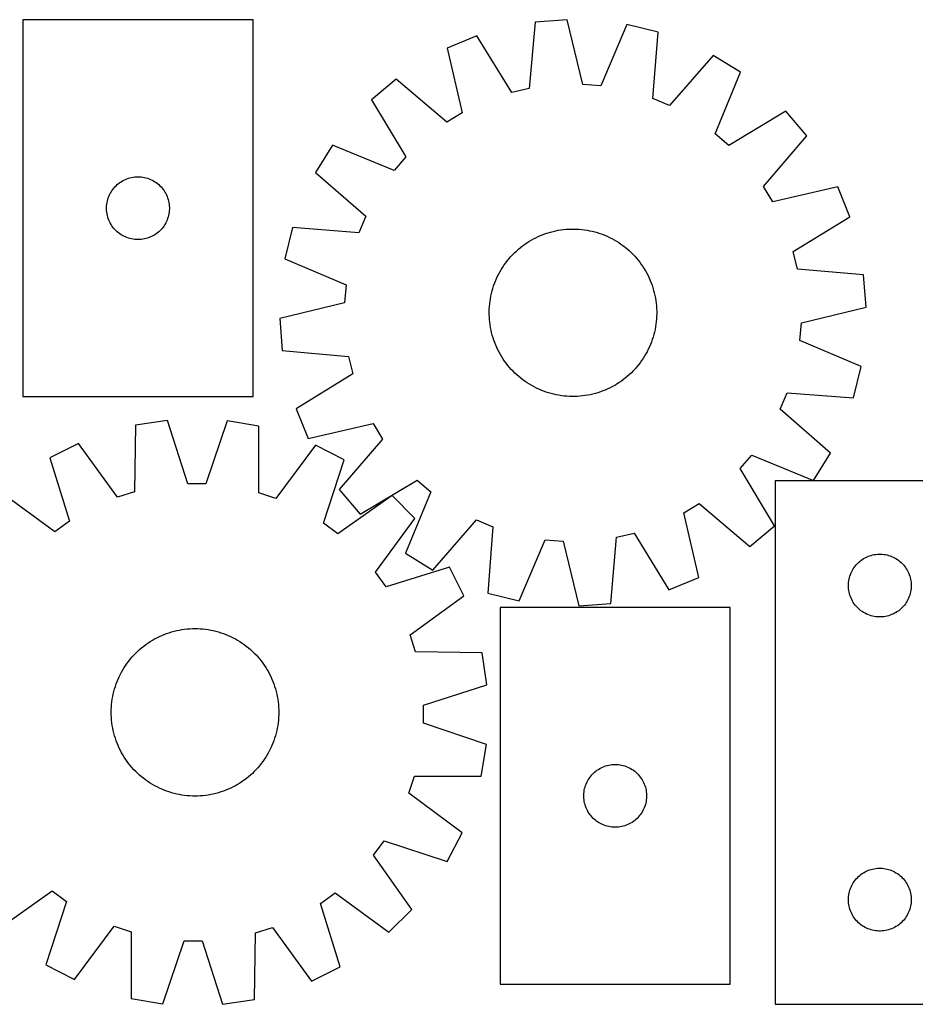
# Model space of a CAD drawing. Header units: millimetres. Extents: x 7 to 1493, y 7 to 477.
# Tile 3 of 4: x 784 to 1212, y 7 to 477. Entities that reach past the tile are written whole.
import ezdxf

# ---------------------------------------------------------------- set-up
doc = ezdxf.new("R2010")
doc.units = ezdxf.units.MM
doc.layers.add('CUT', color=7, linetype='CONTINUOUS', true_color=0x000000)

msp = doc.modelspace()

# ---------------------------------------------------------------- linework, layer by layer
at = {"layer": 'CUT'}
for p, q in [((785.658254, 476.739072), (785.658254, 296.739072)), ((895.658254, 476.739072), (785.658254, 476.739072)), ((895.658254, 296.739072), (895.658254, 476.739072)), ((1030.372695, 475.639196), (1027.576617, 443.998135)), ((1045.716116, 476.783739), (1030.372695, 475.639196)), ((1053.175662, 445.907698), (1045.716116, 476.783739)), ((1074.157609, 474.428471), (1061.720756, 445.20007)), ((1089.103753, 470.775619), (1074.157609, 474.428471)), ((1086.656981, 439.105632), (1089.103753, 470.775619)), ((1002.59541, 469.090284), (988.356633, 463.26038)), ((1019.231081, 442.03055), (1002.59541, 469.090284)), ((988.356633, 463.26038), (995.47503, 432.303908)), ((1115.425403, 459.746721), (1094.56518, 435.792059)), ((1128.511237, 451.654039), (1115.425403, 459.746721)), ((1116.397654, 422.290186), (1128.511237, 451.654039)), ((963.96259, 448.448342), (952.222247, 438.50375)), ((988.145971, 427.853711), (963.96259, 448.448342)), ((1027.576617, 443.998135), (1019.231081, 442.03055)), ((1061.720756, 445.20007), (1053.175662, 445.907698)), ((952.222247, 438.50375), (968.558321, 411.262101)), ((1094.56518, 435.792059), (1086.656981, 439.105632)), ((1150.136496, 433.031097), (1122.894848, 416.695023)), ((1160.081088, 421.290755), (1150.136496, 433.031097)), ((995.47503, 432.303908), (988.145971, 427.853711)), ((1122.894848, 416.695023), (1116.397654, 422.290186)), ((1139.486457, 397.107374), (1160.081088, 421.290755)), ((933.599305, 416.878491), (925.506624, 403.792657)), ((962.963158, 404.764908), (933.599305, 416.878491)), ((968.558321, 411.262101), (962.963158, 404.764908)), ((832.607811, 399.395705), (833.270033, 399.793351)), ((833.270033, 399.793351), (833.951847, 400.156378)), ((833.951847, 400.156378), (834.651446, 400.483825)), ((834.651446, 400.483825), (835.366973, 400.774824)), ((835.366973, 400.774824), (836.096532, 401.028603)), ((836.096532, 401.028603), (836.838188, 401.244488)), ((836.838188, 401.244488), (837.589973, 401.421907)), ((837.589973, 401.421907), (838.349896, 401.56039)), ((838.349896, 401.56039), (839.115939, 401.65957)), ((839.115939, 401.65957), (839.886073, 401.719183)), ((839.886073, 401.719183), (840.658254, 401.739072)), ((840.658254, 401.739072), (841.430436, 401.719183)), ((841.430436, 401.719183), (842.200569, 401.65957)), ((842.200569, 401.65957), (842.966613, 401.56039)), ((842.966613, 401.56039), (843.726535, 401.421907)), ((843.726535, 401.421907), (844.478321, 401.244488)), ((844.478321, 401.244488), (845.219977, 401.028603)), ((845.219977, 401.028603), (845.949536, 400.774824)), ((845.949536, 400.774824), (846.665063, 400.483825)), ((846.665063, 400.483825), (847.364661, 400.156378)), ((847.364661, 400.156378), (848.046475, 399.793351)), ((848.046475, 399.793351), (848.708697, 399.395705)), ((925.506624, 403.792657), (949.461286, 382.932434)), ((827.798535, 394.460964), (828.213099, 395.112728)), ((828.213099, 395.112728), (828.660666, 395.742286)), ((828.660666, 395.742286), (829.140048, 396.34797)), ((829.140048, 396.34797), (829.649974, 396.928172)), ((829.649974, 396.928172), (830.189092, 397.481355)), ((830.189092, 397.481355), (830.755972, 398.006051)), ((830.755972, 398.006051), (831.349112, 398.500869)), ((831.349112, 398.500869), (831.966938, 398.964497)), ((831.966938, 398.964497), (832.607811, 399.395705)), ((848.708697, 399.395705), (849.349571, 398.964497)), ((849.349571, 398.964497), (849.967397, 398.500869)), ((849.967397, 398.500869), (850.560536, 398.006051)), ((850.560536, 398.006051), (851.127417, 397.481355)), ((851.127417, 397.481355), (851.666535, 396.928172)), ((851.666535, 396.928172), (852.176461, 396.34797)), ((852.176461, 396.34797), (852.655843, 395.742286)), ((852.655843, 395.742286), (853.10341, 395.112728)), ((853.10341, 395.112728), (853.517974, 394.460964)), ((1143.936654, 389.778314), (1139.486457, 397.107374)), ((1174.893127, 396.896712), (1143.936654, 389.778314)), ((1180.72303, 382.657934), (1174.893127, 396.896712)), ((826.059289, 390.184388), (826.256006, 390.931356)), ((826.256006, 390.931356), (826.490916, 391.667208)), ((826.490916, 391.667208), (826.763395, 392.38999)), ((826.763395, 392.38999), (827.07272, 393.097788)), ((827.07272, 393.097788), (827.418072, 393.788723)), ((827.418072, 393.788723), (827.798535, 394.460964)), ((853.517974, 394.460964), (853.898436, 393.788723)), ((853.898436, 393.788723), (854.243788, 393.097788)), ((854.243788, 393.097788), (854.553114, 392.38999)), ((854.553114, 392.38999), (854.825593, 391.667208)), ((854.825593, 391.667208), (855.060502, 390.931356)), ((855.060502, 390.931356), (855.25722, 390.184388)), ((825.663227, 387.125291), (825.702991, 387.896704)), ((825.663227, 386.352853), (825.663227, 387.125291)), ((825.702991, 385.58144), (825.663227, 386.352853)), ((825.702991, 387.896704), (825.782414, 388.665047)), ((825.782414, 388.665047), (825.901285, 389.428283)), ((825.901285, 389.428283), (826.059289, 390.184388)), ((855.25722, 390.184388), (855.415224, 389.428283)), ((855.415224, 389.428283), (855.534094, 388.665047)), ((855.534094, 388.665047), (855.613517, 387.896704)), ((855.613517, 387.896704), (855.653281, 387.125291)), ((855.653281, 386.352853), (855.613517, 385.58144)), ((855.653281, 387.125291), (855.653281, 386.352853)), ((825.782414, 384.813097), (825.702991, 385.58144)), ((825.901285, 384.049861), (825.782414, 384.813097)), ((826.059289, 383.293756), (825.901285, 384.049861)), ((826.256006, 382.546787), (826.059289, 383.293756)), ((826.490916, 381.810936), (826.256006, 382.546787)), ((826.763395, 381.088153), (826.490916, 381.810936)), ((827.07272, 380.380356), (826.763395, 381.088153)), ((854.553114, 381.088153), (854.243788, 380.380356)), ((854.825593, 381.810936), (854.553114, 381.088153)), ((855.060502, 382.546787), (854.825593, 381.810936)), ((855.25722, 383.293756), (855.060502, 382.546787)), ((855.415224, 384.049861), (855.25722, 383.293756)), ((855.534094, 384.813097), (855.415224, 384.049861)), ((855.613517, 385.58144), (855.534094, 384.813097)), ((949.461286, 382.932434), (946.147712, 375.024235)), ((1153.663296, 366.022264), (1180.72303, 382.657934)), ((827.418072, 379.689421), (827.07272, 380.380356)), ((827.798535, 379.01718), (827.418072, 379.689421)), ((828.213099, 378.365416), (827.798535, 379.01718)), ((828.660666, 377.735858), (828.213099, 378.365416)), ((829.140048, 377.130174), (828.660666, 377.735858)), ((829.649974, 376.549972), (829.140048, 377.130174)), ((830.189092, 375.996789), (829.649974, 376.549972)), ((851.666535, 376.549972), (851.127417, 375.996789)), ((852.176461, 377.130174), (851.666535, 376.549972)), ((852.655843, 377.735858), (852.176461, 377.130174)), ((853.10341, 378.365416), (852.655843, 377.735858)), ((853.517974, 379.01718), (853.10341, 378.365416)), ((853.898436, 379.689421), (853.517974, 379.01718)), ((854.243788, 380.380356), (853.898436, 379.689421)), ((914.477726, 377.471007), (910.824874, 362.524863)), ((946.147712, 375.024235), (914.477726, 377.471007)), ((1041.417323, 376.188456), (1042.657688, 376.389709)), ((1042.657688, 376.389709), (1043.903762, 376.551901)), ((1043.903762, 376.551901), (1045.154316, 376.674873)), ((1045.154316, 376.674873), (1046.408115, 376.758504)), ((1046.408115, 376.758504), (1047.663923, 376.802711)), ((1047.663923, 376.802711), (1048.920499, 376.80745)), ((1048.920499, 376.80745), (1050.176604, 376.772716)), ((1050.176604, 376.772716), (1051.430999, 376.698545)), ((1051.430999, 376.698545), (1052.682445, 376.585008)), ((1052.682445, 376.585008), (1053.929706, 376.432219)), ((1053.929706, 376.432219), (1055.171554, 376.240328)), ((1055.171554, 376.240328), (1056.406761, 376.009524)), ((830.755972, 375.472093), (830.189092, 375.996789)), ((831.349112, 374.977275), (830.755972, 375.472093)), ((831.966938, 374.513647), (831.349112, 374.977275)), ((832.607811, 374.082438), (831.966938, 374.513647)), ((833.270033, 373.684793), (832.607811, 374.082438)), ((833.951847, 373.321766), (833.270033, 373.684793)), ((834.651446, 372.994318), (833.951847, 373.321766)), ((835.366973, 372.70332), (834.651446, 372.994318)), ((836.096532, 372.449541), (835.366973, 372.70332)), ((836.838188, 372.233656), (836.096532, 372.449541)), ((837.589973, 372.056237), (836.838188, 372.233656)), ((838.349896, 371.917753), (837.589973, 372.056237)), ((839.115939, 371.818574), (838.349896, 371.917753)), ((839.886073, 371.758961), (839.115939, 371.818574)), ((840.658254, 371.739072), (839.886073, 371.758961)), ((841.430436, 371.758961), (840.658254, 371.739072)), ((842.200569, 371.818574), (841.430436, 371.758961)), ((842.966613, 371.917753), (842.200569, 371.818574)), ((843.726535, 372.056237), (842.966613, 371.917753)), ((844.478321, 372.233656), (843.726535, 372.056237)), ((845.219977, 372.449541), (844.478321, 372.233656)), ((845.949536, 372.70332), (845.219977, 372.449541)), ((846.665063, 372.994318), (845.949536, 372.70332)), ((847.364661, 373.321766), (846.665063, 372.994318)), ((848.046475, 373.684793), (847.364661, 373.321766)), ((848.708697, 374.082438), (848.046475, 373.684793)), ((849.349571, 374.513647), (848.708697, 374.082438)), ((849.967397, 374.977275), (849.349571, 374.513647)), ((850.560536, 375.472093), (849.967397, 374.977275)), ((851.127417, 375.996789), (850.560536, 375.472093)), ((1028.493804, 371.480571), (1029.592667, 372.090084)), ((1029.592667, 372.090084), (1030.710133, 372.664781)), ((1030.710133, 372.664781), (1031.8451, 373.204093)), ((1031.8451, 373.204093), (1032.996447, 373.707489)), ((1032.996447, 373.707489), (1034.163038, 374.174472)), ((1034.163038, 374.174472), (1035.343721, 374.604581)), ((1035.343721, 374.604581), (1036.537332, 374.997391)), ((1036.537332, 374.997391), (1037.742692, 375.352516)), ((1037.742692, 375.352516), (1038.958612, 375.669604)), ((1038.958612, 375.669604), (1040.183892, 375.948342)), ((1040.183892, 375.948342), (1041.417323, 376.188456)), ((1056.406761, 376.009524), (1057.634109, 375.740035)), ((1057.634109, 375.740035), (1058.852386, 375.432128)), ((1058.852386, 375.432128), (1060.06039, 375.086105)), ((1060.06039, 375.086105), (1061.25693, 374.702308)), ((1061.25693, 374.702308), (1062.440824, 374.281117)), ((1062.440824, 374.281117), (1063.610904, 373.822947)), ((1063.610904, 373.822947), (1064.766015, 373.328249)), ((1064.766015, 373.328249), (1065.905017, 372.797513)), ((1065.905017, 372.797513), (1067.026786, 372.231262)), ((1067.026786, 372.231262), (1068.130215, 371.630054)), ((1068.130215, 371.630054), (1069.214216, 370.994484)), ((1021.411161, 366.293807), (1022.350599, 367.12835)), ((1022.350599, 367.12835), (1023.315787, 367.932974)), ((1023.315787, 367.932974), (1024.305772, 368.706883)), ((1024.305772, 368.706883), (1025.319578, 369.449314)), ((1025.319578, 369.449314), (1026.356205, 370.159534)), ((1026.356205, 370.159534), (1027.414628, 370.836843)), ((1027.414628, 370.836843), (1028.493804, 371.480571)), ((1069.214216, 370.994484), (1070.277718, 370.325178)), ((1070.277718, 370.325178), (1071.319671, 369.622796)), ((1071.319671, 369.622796), (1072.339049, 368.888033)), ((1072.339049, 368.888033), (1073.334843, 368.121613)), ((1073.334843, 368.121613), (1074.306073, 367.324293)), ((1074.306073, 367.324293), (1075.251779, 366.496859)), ((910.824874, 362.524863), (940.053275, 350.08801)), ((1017.131731, 361.702097), (1017.929052, 362.673327)), ((1017.929052, 362.673327), (1018.756486, 363.619033)), ((1018.756486, 363.619033), (1019.613217, 364.538282)), ((1019.613217, 364.538282), (1020.4984, 365.430166)), ((1020.4984, 365.430166), (1021.411161, 366.293807)), ((1075.251779, 366.496859), (1076.171028, 365.640127)), ((1076.171028, 365.640127), (1077.062912, 364.754945)), ((1077.062912, 364.754945), (1077.926553, 363.842184)), ((1077.926553, 363.842184), (1078.761096, 362.902746)), ((1078.761096, 362.902746), (1079.56572, 361.937558)), ((1155.630881, 357.676727), (1153.663296, 366.022264)), ((1013.62329, 356.497469), (1014.258861, 357.58147)), ((1014.258861, 357.58147), (1014.928167, 358.644972)), ((1014.928167, 358.644972), (1015.630548, 359.686925)), ((1015.630548, 359.686925), (1016.365311, 360.706303)), ((1016.365311, 360.706303), (1017.131731, 361.702097)), ((1079.56572, 361.937558), (1080.339629, 360.947572)), ((1080.339629, 360.947572), (1081.08206, 359.933766)), ((1081.08206, 359.933766), (1081.79228, 358.89714)), ((1081.79228, 358.89714), (1082.469589, 357.838716)), ((1082.469589, 357.838716), (1083.113317, 356.759541)), ((1187.271942, 354.880649), (1155.630881, 357.676727)), ((1011.430398, 351.978158), (1011.925095, 353.133269)), ((1011.925095, 353.133269), (1012.455832, 354.272271)), ((1012.455832, 354.272271), (1013.022083, 355.39404)), ((1013.022083, 355.39404), (1013.62329, 356.497469)), ((1083.113317, 356.759541), (1083.72283, 355.660677)), ((1083.72283, 355.660677), (1084.297527, 354.543211)), ((1084.297527, 354.543211), (1084.836839, 353.408244)), ((1084.836839, 353.408244), (1085.340235, 352.256898)), ((1188.416485, 339.537228), (1187.271942, 354.880649)), ((940.053275, 350.08801), (939.345647, 341.542916)), ((1009.821217, 347.21964), (1010.16724, 348.427644)), ((1010.16724, 348.427644), (1010.551036, 349.624184)), ((1010.551036, 349.624184), (1010.972227, 350.808078)), ((1010.972227, 350.808078), (1011.430398, 351.978158)), ((1085.340235, 352.256898), (1085.807218, 351.090307)), ((1085.807218, 351.090307), (1086.237327, 349.909624)), ((1086.237327, 349.909624), (1086.630137, 348.716013)), ((1086.630137, 348.716013), (1086.985262, 347.510652)), ((1008.821125, 342.29696), (1009.013016, 343.538808)), ((1009.013016, 343.538808), (1009.24382, 344.774015)), ((1009.24382, 344.774015), (1009.513309, 346.001362)), ((1009.513309, 346.001362), (1009.821217, 347.21964)), ((1086.985262, 347.510652), (1087.30235, 346.294732)), ((1087.30235, 346.294732), (1087.581088, 345.069452)), ((1087.581088, 345.069452), (1087.821202, 343.836021)), ((1087.821202, 343.836021), (1088.022455, 342.595656)), ((939.345647, 341.542916), (908.469605, 334.08337)), ((1008.480628, 338.543858), (1008.5548, 339.798253)), ((1008.5548, 339.798253), (1008.668336, 341.049698)), ((1008.668336, 341.049698), (1008.821125, 342.29696)), ((1088.022455, 342.595656), (1088.184647, 341.349582)), ((1088.184647, 341.349582), (1088.307619, 340.099029)), ((1088.307619, 340.099029), (1088.39125, 338.845229)), ((1088.39125, 338.845229), (1088.435457, 337.589422)), ((1157.540444, 332.077683), (1188.416485, 339.537228)), ((908.469605, 334.08337), (909.614149, 318.739949)), ((1008.445895, 337.287753), (1008.480628, 338.543858)), ((1008.450634, 336.031177), (1008.445895, 337.287753)), ((1008.494841, 334.775369), (1008.450634, 336.031177)), ((1008.578471, 333.52157), (1008.494841, 334.775369)), ((1088.405462, 335.07674), (1088.331291, 333.822346)), ((1088.440196, 336.332845), (1088.405462, 335.07674)), ((1088.435457, 337.589422), (1088.440196, 336.332845)), ((1008.701444, 332.271016), (1008.578471, 333.52157)), ((1008.863636, 331.024942), (1008.701444, 332.271016)), ((1009.064888, 329.784577), (1008.863636, 331.024942)), ((1009.305002, 328.551146), (1009.064888, 329.784577)), ((1087.873074, 330.081791), (1087.64227, 328.846584)), ((1088.064965, 331.323638), (1087.873074, 330.081791)), ((1088.217754, 332.5709), (1088.064965, 331.323638)), ((1088.331291, 333.822346), (1088.217754, 332.5709)), ((1156.832816, 323.532589), (1157.540444, 332.077683)), ((1009.583741, 327.325866), (1009.305002, 328.551146)), ((1009.900829, 326.109946), (1009.583741, 327.325866)), ((1010.255953, 324.904586), (1009.900829, 326.109946)), ((1010.648764, 323.710975), (1010.255953, 324.904586)), ((1086.718851, 325.192954), (1086.335054, 323.996414)), ((1087.064874, 326.400959), (1086.718851, 325.192954)), ((1087.372781, 327.619236), (1087.064874, 326.400959)), ((1087.64227, 328.846584), (1087.372781, 327.619236)), ((1011.078873, 322.530292), (1010.648764, 323.710975)), ((1011.545856, 321.363701), (1011.078873, 322.530292)), ((1012.049252, 320.212354), (1011.545856, 321.363701)), ((1012.588564, 319.077387), (1012.049252, 320.212354)), ((1084.960995, 320.48733), (1084.430259, 319.348328)), ((1085.455693, 321.642441), (1084.960995, 320.48733)), ((1085.913863, 322.812521), (1085.455693, 321.642441)), ((1086.335054, 323.996414), (1085.913863, 322.812521)), ((1186.061217, 311.095735), (1156.832816, 323.532589)), ((909.614149, 318.739949), (941.255209, 315.943871)), ((941.255209, 315.943871), (943.222795, 307.598335)), ((1013.16326, 317.959921), (1012.588564, 319.077387)), ((1013.772773, 316.861058), (1013.16326, 317.959921)), ((1014.416502, 315.781882), (1013.772773, 316.861058)), ((1015.09381, 314.723459), (1014.416502, 315.781882)), ((1082.62723, 316.039129), (1081.957924, 314.975627)), ((1083.2628, 317.123129), (1082.62723, 316.039129)), ((1083.864008, 318.226558), (1083.2628, 317.123129)), ((1084.430259, 319.348328), (1083.864008, 318.226558)), ((1015.804031, 313.686832), (1015.09381, 314.723459)), ((1016.546462, 312.673026), (1015.804031, 313.686832)), ((1017.320371, 311.683041), (1016.546462, 312.673026)), ((1018.124994, 310.717853), (1017.320371, 311.683041)), ((1018.959538, 309.778415), (1018.124994, 310.717853)), ((1078.957039, 310.947272), (1078.129605, 310.001566)), ((1079.754359, 311.918501), (1078.957039, 310.947272)), ((1080.520779, 312.914296), (1079.754359, 311.918501)), ((1081.255542, 313.933673), (1080.520779, 312.914296)), ((1081.957924, 314.975627), (1081.255542, 313.933673)), ((1182.408365, 296.149591), (1186.061217, 311.095735)), ((943.222795, 307.598335), (916.163061, 290.962664)), ((1019.823178, 308.865654), (1018.959538, 309.778415)), ((1020.715063, 307.980471), (1019.823178, 308.865654)), ((1021.634312, 307.12374), (1020.715063, 307.980471)), ((1022.580018, 306.296306), (1021.634312, 307.12374)), ((1023.551247, 305.498985), (1022.580018, 306.296306)), ((1073.570304, 305.687625), (1072.580318, 304.913716)), ((1074.535492, 306.492248), (1073.570304, 305.687625)), ((1075.47493, 307.326792), (1074.535492, 306.492248)), ((1076.387691, 308.190432), (1075.47493, 307.326792)), ((1077.272873, 309.082317), (1076.387691, 308.190432)), ((1078.129605, 310.001566), (1077.272873, 309.082317)), ((1024.547042, 304.732565), (1023.551247, 305.498985)), ((1025.566419, 303.997802), (1024.547042, 304.732565)), ((1026.608373, 303.295421), (1025.566419, 303.997802)), ((1027.671875, 302.626115), (1026.608373, 303.295421)), ((1028.755875, 301.990544), (1027.671875, 302.626115)), ((1029.859304, 301.389337), (1028.755875, 301.990544)), ((1030.981074, 300.823086), (1029.859304, 301.389337)), ((1067.293423, 301.530514), (1066.175957, 300.955818)), ((1068.392287, 302.140027), (1067.293423, 301.530514)), ((1069.471462, 302.783756), (1068.392287, 302.140027)), ((1070.529886, 303.461064), (1069.471462, 302.783756)), ((1071.566512, 304.171284), (1070.529886, 303.461064)), ((1072.580318, 304.913716), (1071.566512, 304.171284)), ((785.658254, 296.739072), (895.658254, 296.739072)), ((1032.120076, 300.292349), (1030.981074, 300.823086)), ((1033.275187, 299.797652), (1032.120076, 300.292349)), ((1034.445267, 299.339481), (1033.275187, 299.797652)), ((1035.62916, 298.91829), (1034.445267, 299.339481)), ((1036.8257, 298.534494), (1035.62916, 298.91829)), ((1038.033705, 298.188471), (1036.8257, 298.534494)), ((1039.251982, 297.880563), (1038.033705, 298.188471)), ((1040.47933, 297.611074), (1039.251982, 297.880563)), ((1041.714537, 297.38027), (1040.47933, 297.611074)), ((1042.956384, 297.188379), (1041.714537, 297.38027)), ((1044.203646, 297.03559), (1042.956384, 297.188379)), ((1045.455092, 296.922054), (1044.203646, 297.03559)), ((1046.709486, 296.847882), (1045.455092, 296.922054)), ((1047.965591, 296.813149), (1046.709486, 296.847882)), ((1049.222168, 296.817888), (1047.965591, 296.813149)), ((1050.477975, 296.862094), (1049.222168, 296.817888)), ((1051.731775, 296.945725), (1050.477975, 296.862094)), ((1052.982328, 297.068697), (1051.731775, 296.945725)), ((1054.228402, 297.23089), (1052.982328, 297.068697)), ((1055.468767, 297.432142), (1054.228402, 297.23089)), ((1056.702198, 297.672256), (1055.468767, 297.432142)), ((1057.927478, 297.950995), (1056.702198, 297.672256)), ((1059.143399, 298.268083), (1057.927478, 297.950995)), ((1060.348759, 298.623207), (1059.143399, 298.268083)), ((1061.54237, 299.016018), (1060.348759, 298.623207)), ((1062.723053, 299.446127), (1061.54237, 299.016018)), ((1063.889644, 299.91311), (1062.723053, 299.446127)), ((1065.04099, 300.416506), (1063.889644, 299.91311)), ((1066.175957, 300.955818), (1065.04099, 300.416506)), ((1147.424805, 290.688165), (1150.738378, 298.596363)), ((1150.738378, 298.596363), (1182.408365, 296.149591)), ((916.163061, 290.962664), (921.992964, 276.723887)), ((1171.379467, 269.827942), (1147.424805, 290.688165)), ((839.48775, 283.051604), (839.069795, 251.289991)), ((854.70232, 285.342324), (839.48775, 283.051604)), ((864.453865, 255.11184), (854.70232, 285.342324)), ((883.240335, 285.124257), (873.027958, 255.046323)), ((898.418123, 282.601301), (883.240335, 285.124257)), ((898.350659, 250.83701), (898.418123, 282.601301)), ((921.992964, 276.723887), (952.949436, 283.842284)), ((952.949436, 283.842284), (957.399634, 276.513224)), ((812.279099, 274.440266), (798.517055, 267.560101)), ((830.895102, 248.70276), (812.279099, 274.440266)), ((925.492001, 273.575176), (906.484861, 248.125159)), ((939.147298, 266.485508), (925.492001, 273.575176)), ((957.399634, 276.513224), (936.805002, 252.329844)), ((1128.327769, 262.358497), (1133.922932, 268.85569)), ((1133.922932, 268.85569), (1163.286785, 256.742107)), ((1163.286785, 256.742107), (1171.379467, 269.827942)), ((798.517055, 267.560101), (807.934434, 237.223857)), ((929.267431, 236.296719), (939.147298, 266.485508)), ((1144.663843, 235.116848), (1128.327769, 262.358497)), ((873.027958, 255.046323), (864.453865, 255.11184)), ((946.749594, 240.589501), (973.991243, 256.925575)), ((973.991243, 256.925575), (980.488436, 251.330412)), ((1245.016784, 256.51471), (1145.016784, 256.51471)), ((1145.016784, 256.51471), (1145.016784, 6.51471)), ((800.959337, 232.237135), (775.30114, 250.962296)), ((839.069795, 251.289991), (830.895102, 248.70276)), ((906.484861, 248.125159), (898.350659, 250.83701)), ((962.106861, 249.534864), (936.165508, 231.203989)), ((936.805002, 252.329844), (946.749594, 240.589501)), ((972.902992, 238.57247), (962.106861, 249.534864)), ((980.488436, 251.330412), (968.374853, 221.966559)), ((1101.41106, 241.31669), (1108.74012, 245.766888)), ((1108.74012, 245.766888), (1132.923501, 225.172256)), ((1108.529458, 210.360218), (1101.41106, 241.31669)), ((807.934434, 237.223857), (800.959337, 232.237135)), ((936.165508, 231.203989), (929.267431, 236.296719)), ((954.177831, 212.914272), (972.902992, 238.57247)), ((981.460688, 213.873878), (1002.320911, 237.82854)), ((1002.320911, 237.82854), (1010.229109, 234.514966)), ((1010.229109, 234.514966), (1007.782337, 202.84498)), ((1069.309473, 229.622463), (1077.65501, 231.590049)), ((1077.65501, 231.590049), (1094.29068, 204.530315)), ((1132.923501, 225.172256), (1144.663843, 235.116848)), ((1022.728481, 199.192127), (1035.165335, 228.420528)), ((1035.165335, 228.420528), (1043.710429, 227.712901)), ((1043.710429, 227.712901), (1051.169974, 196.836859)), ((1066.513395, 197.981403), (1069.309473, 229.622463)), ((968.374853, 221.966559), (981.460688, 213.873878)), ((1190.824499, 220.916958), (1191.571468, 221.113676)), ((1191.571468, 221.113676), (1192.327572, 221.271679)), ((1192.327572, 221.271679), (1193.090808, 221.39055)), ((1193.090808, 221.39055), (1193.859152, 221.469973)), ((1193.859152, 221.469973), (1194.630565, 221.509737)), ((1194.630565, 221.509737), (1195.403002, 221.509737)), ((1195.403002, 221.509737), (1196.174416, 221.469973)), ((1196.174416, 221.469973), (1196.942759, 221.39055)), ((1196.942759, 221.39055), (1197.705995, 221.271679)), ((1197.705995, 221.271679), (1198.4621, 221.113676)), ((1198.4621, 221.113676), (1199.209068, 220.916958)), ((1183.254987, 215.823852), (1183.749805, 216.416992)), ((1183.749805, 216.416992), (1184.274501, 216.983873)), ((1184.274501, 216.983873), (1184.827684, 217.522991)), ((1184.827684, 217.522991), (1185.407886, 218.032917)), ((1185.407886, 218.032917), (1186.01357, 218.512299)), ((1186.01357, 218.512299), (1186.643128, 218.959865)), ((1186.643128, 218.959865), (1187.294892, 219.37443)), ((1187.294892, 219.37443), (1187.967133, 219.754892)), ((1187.967133, 219.754892), (1188.658068, 220.100244)), ((1188.658068, 220.100244), (1189.365865, 220.40957)), ((1189.365865, 220.40957), (1190.088648, 220.682049)), ((1190.088648, 220.682049), (1190.824499, 220.916958)), ((1199.209068, 220.916958), (1199.94492, 220.682049)), ((1199.94492, 220.682049), (1200.667702, 220.40957)), ((1200.667702, 220.40957), (1201.3755, 220.100244)), ((1201.3755, 220.100244), (1202.066435, 219.754892)), ((1202.066435, 219.754892), (1202.738676, 219.37443)), ((1202.738676, 219.37443), (1203.39044, 218.959865)), ((1203.39044, 218.959865), (1204.019998, 218.512299)), ((1204.019998, 218.512299), (1204.625681, 218.032917)), ((1204.625681, 218.032917), (1205.205884, 217.522991)), ((1205.205884, 217.522991), (1205.759067, 216.983873)), ((1205.759067, 216.983873), (1206.283763, 216.416992)), ((1206.283763, 216.416992), (1206.778581, 215.823852)), ((959.164552, 205.939175), (954.177831, 212.914272)), ((989.500797, 215.356555), (959.164552, 205.939175)), ((996.380962, 201.59451), (989.500797, 215.356555)), ((1180.727253, 211.076433), (1180.981031, 211.805991)), ((1180.981031, 211.805991), (1181.27203, 212.521519)), ((1181.27203, 212.521519), (1181.599478, 213.221117)), ((1181.599478, 213.221117), (1181.962505, 213.902931)), ((1181.962505, 213.902931), (1182.36015, 214.565153)), ((1182.36015, 214.565153), (1182.791359, 215.206027)), ((1182.791359, 215.206027), (1183.254987, 215.823852)), ((1206.778581, 215.823852), (1207.242209, 215.206027)), ((1207.242209, 215.206027), (1207.673417, 214.565153)), ((1207.673417, 214.565153), (1208.071062, 213.902931)), ((1208.071062, 213.902931), (1208.43409, 213.221117)), ((1208.43409, 213.221117), (1208.761537, 212.521519)), ((1208.761537, 212.521519), (1209.052536, 211.805991)), ((1209.052536, 211.805991), (1209.306314, 211.076433)), ((1094.29068, 204.530315), (1108.529458, 210.360218)), ((1180.016784, 206.51471), (1180.036672, 207.286892)), ((1180.036672, 207.286892), (1180.096286, 208.057025)), ((1180.096286, 208.057025), (1180.195465, 208.823069)), ((1180.195465, 208.823069), (1180.333949, 209.582991)), ((1180.333949, 209.582991), (1180.511368, 210.334777)), ((1180.511368, 210.334777), (1180.727253, 211.076433)), ((1209.306314, 211.076433), (1209.5222, 210.334777)), ((1209.5222, 210.334777), (1209.699619, 209.582991)), ((1209.699619, 209.582991), (1209.838102, 208.823069)), ((1209.838102, 208.823069), (1209.937282, 208.057025)), ((1209.937282, 208.057025), (1209.996895, 207.286892)), ((1209.996895, 207.286892), (1210.016784, 206.51471)), ((1007.782337, 202.84498), (1022.728481, 199.192127)), ((1180.036672, 205.742529), (1180.016784, 206.51471)), ((1180.096286, 204.972395), (1180.036672, 205.742529)), ((1180.195465, 204.206352), (1180.096286, 204.972395)), ((1180.333949, 203.446429), (1180.195465, 204.206352)), ((1180.511368, 202.694643), (1180.333949, 203.446429)), ((1180.727253, 201.952988), (1180.511368, 202.694643)), ((1209.5222, 202.694643), (1209.306314, 201.952988)), ((1209.699619, 203.446429), (1209.5222, 202.694643)), ((1209.838102, 204.206352), (1209.699619, 203.446429)), ((1209.937282, 204.972395), (1209.838102, 204.206352)), ((1209.996895, 205.742529), (1209.937282, 204.972395)), ((1210.016784, 206.51471), (1209.996895, 205.742529)), ((970.643456, 182.978507), (996.380962, 201.59451)), ((1051.169974, 196.836859), (1066.513395, 197.981403)), ((1180.981031, 201.223429), (1180.727253, 201.952988)), ((1181.27203, 200.507902), (1180.981031, 201.223429)), ((1181.599478, 199.808303), (1181.27203, 200.507902)), ((1181.962505, 199.126489), (1181.599478, 199.808303)), ((1182.36015, 198.464267), (1181.962505, 199.126489)), ((1182.791359, 197.823394), (1182.36015, 198.464267)), ((1183.254987, 197.205568), (1182.791359, 197.823394)), ((1207.242209, 197.823394), (1206.778581, 197.205568)), ((1207.673417, 198.464267), (1207.242209, 197.823394)), ((1208.071062, 199.126489), (1207.673417, 198.464267)), ((1208.43409, 199.808303), (1208.071062, 199.126489)), ((1208.761537, 200.507902), (1208.43409, 199.808303)), ((1209.052536, 201.223429), (1208.761537, 200.507902)), ((1209.306314, 201.952988), (1209.052536, 201.223429)), ((1123.608763, 196.066225), (1013.608763, 196.066225)), ((1013.608763, 196.066225), (1013.608763, 16.066225)), ((1123.608763, 16.066225), (1123.608763, 196.066225)), ((1183.749805, 196.612428), (1183.254987, 197.205568)), ((1184.274501, 196.045548), (1183.749805, 196.612428)), ((1184.827684, 195.50643), (1184.274501, 196.045548)), ((1185.407886, 194.996504), (1184.827684, 195.50643)), ((1186.01357, 194.517122), (1185.407886, 194.996504)), ((1186.643128, 194.069555), (1186.01357, 194.517122)), ((1187.294892, 193.654991), (1186.643128, 194.069555)), ((1187.967133, 193.274528), (1187.294892, 193.654991)), ((1188.658068, 192.929176), (1187.967133, 193.274528)), ((1189.365865, 192.619851), (1188.658068, 192.929176)), ((1201.3755, 192.929176), (1200.667702, 192.619851)), ((1202.066435, 193.274528), (1201.3755, 192.929176)), ((1202.738676, 193.654991), (1202.066435, 193.274528)), ((1203.39044, 194.069555), (1202.738676, 193.654991)), ((1204.019998, 194.517122), (1203.39044, 194.069555)), ((1204.625681, 194.996504), (1204.019998, 194.517122)), ((1205.205884, 195.50643), (1204.625681, 194.996504)), ((1205.759067, 196.045548), (1205.205884, 195.50643)), ((1206.283763, 196.612428), (1205.759067, 196.045548)), ((1206.778581, 197.205568), (1206.283763, 196.612428)), ((1190.088648, 192.347372), (1189.365865, 192.619851)), ((1190.824499, 192.112462), (1190.088648, 192.347372)), ((1191.571468, 191.915745), (1190.824499, 192.112462)), ((1192.327572, 191.757741), (1191.571468, 191.915745)), ((1193.090808, 191.63887), (1192.327572, 191.757741)), ((1193.859152, 191.559447), (1193.090808, 191.63887)), ((1194.630565, 191.519683), (1193.859152, 191.559447)), ((1195.403002, 191.519683), (1194.630565, 191.519683)), ((1196.174416, 191.559447), (1195.403002, 191.519683)), ((1196.942759, 191.63887), (1196.174416, 191.559447)), ((1197.705995, 191.757741), (1196.942759, 191.63887)), ((1198.4621, 191.915745), (1197.705995, 191.757741)), ((1199.209068, 192.112462), (1198.4621, 191.915745)), ((1199.94492, 192.347372), (1199.209068, 192.112462)), ((1200.667702, 192.619851), (1199.94492, 192.347372)), ((853.174254, 183.154381), (854.349625, 183.598802)), ((854.349625, 183.598802), (855.538375, 184.006085)), ((855.538375, 184.006085), (856.739332, 184.375828)), ((856.739332, 184.375828), (857.95131, 184.707665)), ((857.95131, 184.707665), (859.173114, 185.001269)), ((859.173114, 185.001269), (860.403536, 185.25635)), ((860.403536, 185.25635), (861.641364, 185.472657)), ((861.641364, 185.472657), (862.885376, 185.649977)), ((862.885376, 185.649977), (864.134343, 185.788133)), ((864.134343, 185.788133), (865.387034, 185.88699)), ((865.387034, 185.88699), (866.642212, 185.946451)), ((866.642212, 185.946451), (867.898638, 185.966456)), ((867.898638, 185.966456), (869.155073, 185.946986)), ((869.155073, 185.946986), (870.410276, 185.88806)), ((870.410276, 185.88806), (871.663008, 185.789736)), ((871.663008, 185.789736), (872.912034, 185.652111)), ((872.912034, 185.652111), (874.156121, 185.475321)), ((874.156121, 185.475321), (875.394041, 185.259541)), ((875.394041, 185.259541), (876.624573, 185.004984)), ((876.624573, 185.004984), (877.846501, 184.7119)), ((877.846501, 184.7119), (879.05862, 184.380579)), ((879.05862, 184.380579), (880.259734, 184.011348)), ((880.259734, 184.011348), (881.448658, 183.604571)), ((881.448658, 183.604571), (882.624218, 183.16065)), ((844.388855, 178.322131), (845.416776, 179.044893)), ((845.416776, 179.044893), (846.466892, 179.735011)), ((846.466892, 179.735011), (847.538168, 180.391803)), ((847.538168, 180.391803), (848.629545, 181.014621)), ((848.629545, 181.014621), (849.739946, 181.602851)), ((849.739946, 181.602851), (850.868277, 182.155913)), ((850.868277, 182.155913), (852.013423, 182.673259)), ((852.013423, 182.673259), (853.174254, 183.154381)), ((882.624218, 183.16065), (883.785254, 182.680022)), ((883.785254, 182.680022), (884.93062, 182.163163)), ((884.93062, 182.163163), (886.059186, 181.610582)), ((886.059186, 181.610582), (887.169838, 181.022825)), ((887.169838, 181.022825), (888.26148, 180.400471)), ((888.26148, 180.400471), (889.333035, 179.744135)), ((889.333035, 179.744135), (890.383445, 179.054465)), ((890.383445, 179.054465), (891.411674, 178.33214)), ((973.230687, 174.803814), (970.643456, 182.978507)), ((838.742579, 173.342133), (839.616861, 174.244707)), ((839.616861, 174.244707), (840.519062, 175.119373)), ((840.519062, 175.119373), (841.448292, 175.965268)), ((841.448292, 175.965268), (842.403633, 176.781558)), ((842.403633, 176.781558), (843.384143, 177.567438)), ((843.384143, 177.567438), (844.388855, 178.322131)), ((891.411674, 178.33214), (892.416706, 177.577875)), ((892.416706, 177.577875), (893.397551, 176.792413)), ((893.397551, 176.792413), (894.35324, 175.976529)), ((894.35324, 175.976529), (895.282829, 175.13103)), ((895.282829, 175.13103), (896.185402, 174.256748)), ((896.185402, 174.256748), (897.060068, 173.354547)), ((1004.9923, 174.385859), (973.230687, 174.803814)), ((1007.28302, 159.171289), (1004.9923, 174.385859)), ((834.819144, 168.442749), (835.541469, 169.470978)), ((835.541469, 169.470978), (836.295734, 170.47601)), ((836.295734, 170.47601), (837.081196, 171.456855)), ((837.081196, 171.456855), (837.89708, 172.412544)), ((837.89708, 172.412544), (838.742579, 173.342133)), ((897.060068, 173.354547), (897.905964, 172.425317)), ((897.905964, 172.425317), (898.722254, 171.469976)), ((898.722254, 171.469976), (899.508134, 170.489466)), ((899.508134, 170.489466), (900.262827, 169.484755)), ((900.262827, 169.484755), (900.985589, 168.456833)), ((832.263027, 164.11849), (832.850784, 165.229142)), ((832.850784, 165.229142), (833.473138, 166.320784)), ((833.473138, 166.320784), (834.129474, 167.392339)), ((834.129474, 167.392339), (834.819144, 168.442749)), ((900.985589, 168.456833), (901.675706, 167.406717)), ((901.675706, 167.406717), (902.332499, 166.335442)), ((902.332499, 166.335442), (902.955317, 165.244064)), ((902.955317, 165.244064), (903.543547, 164.133663)), ((830.269038, 159.507962), (830.71296, 160.683522)), ((830.71296, 160.683522), (831.193587, 161.844558)), ((831.193587, 161.844558), (831.710446, 162.989924)), ((831.710446, 162.989924), (832.263027, 164.11849)), ((903.543547, 164.133663), (904.096608, 163.005332)), ((904.096608, 163.005332), (904.613955, 161.860186)), ((904.613955, 161.860186), (905.095077, 160.699355)), ((905.095077, 160.699355), (905.539498, 159.523984)), ((828.868626, 154.683877), (829.161709, 155.905805)), ((829.161709, 155.905805), (829.49303, 157.117924)), ((829.49303, 157.117924), (829.862262, 158.319038)), ((829.862262, 158.319038), (830.269038, 159.507962)), ((905.539498, 159.523984), (905.946781, 158.335234)), ((905.946781, 158.335234), (906.316524, 157.134277)), ((906.316524, 157.134277), (906.648361, 155.922299)), ((906.648361, 155.922299), (906.941965, 154.700496)), ((977.052536, 149.419745), (1007.28302, 159.171289)), ((828.083874, 149.722312), (828.221498, 150.971339)), ((828.221498, 150.971339), (828.398288, 152.215425)), ((828.398288, 152.215425), (828.614068, 153.453345)), ((828.614068, 153.453345), (828.868626, 154.683877)), ((906.941965, 154.700496), (907.197046, 153.470073)), ((907.197046, 153.470073), (907.413353, 152.232245)), ((907.413353, 152.232245), (907.590673, 150.988233)), ((907.590673, 150.988233), (907.728829, 149.739266)), ((827.907153, 145.957942), (827.926624, 147.214377)), ((827.927158, 144.701516), (827.907153, 145.957942)), ((827.926624, 147.214377), (827.98555, 148.46958)), ((827.98555, 148.46958), (828.083874, 149.722312)), ((907.728829, 149.739266), (907.827686, 148.486575)), ((907.827686, 148.486575), (907.887147, 147.231397)), ((907.887147, 147.231397), (907.907152, 145.974971)), ((907.907152, 145.974971), (907.887681, 144.718537)), ((976.987019, 140.845651), (977.052536, 149.419745)), ((827.986619, 143.446338), (827.927158, 144.701516)), ((828.085476, 142.193647), (827.986619, 143.446338)), ((828.223633, 140.94468), (828.085476, 142.193647)), ((907.730431, 142.210601), (907.592807, 140.961575)), ((907.828755, 143.463334), (907.730431, 142.210601)), ((907.887681, 144.718537), (907.828755, 143.463334)), ((828.400952, 139.700669), (828.223633, 140.94468)), ((828.617259, 138.462841), (828.400952, 139.700669)), ((828.87234, 137.232418), (828.617259, 138.462841)), ((829.165944, 136.010614), (828.87234, 137.232418)), ((906.945679, 137.249037), (906.652596, 136.027108)), ((907.200237, 138.479568), (906.945679, 137.249037)), ((907.416017, 139.717488), (907.200237, 138.479568)), ((907.592807, 140.961575), (907.416017, 139.717488)), ((1007.064953, 130.633274), (976.987019, 140.845651)), ((829.497781, 134.798636), (829.165944, 136.010614)), ((829.867524, 133.597679), (829.497781, 134.798636)), ((830.274807, 132.408929), (829.867524, 133.597679)), ((830.719228, 131.233558), (830.274807, 132.408929)), ((905.545267, 132.424951), (905.101346, 131.249391)), ((905.952043, 133.613875), (905.545267, 132.424951)), ((906.321275, 134.814989), (905.952043, 133.613875)), ((906.652596, 136.027108), (906.321275, 134.814989)), ((831.20035, 130.072727), (830.719228, 131.233558)), ((831.717697, 128.927581), (831.20035, 130.072727)), ((832.270758, 127.799251), (831.717697, 128.927581)), ((832.858988, 126.688849), (832.270758, 127.799251)), ((903.551278, 127.814424), (902.963521, 126.703771)), ((904.103859, 128.94299), (903.551278, 127.814424)), ((904.620718, 130.088356), (904.103859, 128.94299)), ((905.101346, 131.249391), (904.620718, 130.088356)), ((1004.541997, 115.455487), (1007.064953, 130.633274)), ((833.481806, 125.597472), (832.858988, 126.688849)), ((834.138599, 124.526196), (833.481806, 125.597472)), ((834.828716, 123.47608), (834.138599, 124.526196)), ((835.551478, 122.448159), (834.828716, 123.47608)), ((836.306171, 121.443447), (835.551478, 122.448159)), ((900.272836, 122.461935), (899.518571, 121.456903)), ((900.995161, 123.490164), (900.272836, 122.461935)), ((901.684831, 124.540574), (900.995161, 123.490164)), ((902.341167, 125.612129), (901.684831, 124.540574)), ((902.963521, 126.703771), (902.341167, 125.612129)), ((837.092051, 120.462937), (836.306171, 121.443447)), ((837.908341, 119.507596), (837.092051, 120.462937)), ((838.754237, 118.578366), (837.908341, 119.507596)), ((839.628903, 117.676165), (838.754237, 118.578366)), ((840.531476, 116.801884), (839.628903, 117.676165)), ((896.197444, 117.688207), (895.295243, 116.813541)), ((897.071726, 118.59078), (896.197444, 117.688207)), ((897.917225, 119.520369), (897.071726, 118.59078)), ((898.733109, 120.476058), (897.917225, 119.520369)), ((899.518571, 121.456903), (898.733109, 120.476058)), ((1058.706481, 117.333204), (1059.29962, 117.828022)), ((1059.29962, 117.828022), (1059.917446, 118.29165)), ((1059.917446, 118.29165), (1060.55832, 118.722859)), ((1060.55832, 118.722859), (1061.220542, 119.120504)), ((1061.220542, 119.120504), (1061.902356, 119.483531)), ((1061.902356, 119.483531), (1062.601954, 119.810979)), ((1062.601954, 119.810979), (1063.317481, 120.101977)), ((1063.317481, 120.101977), (1064.04704, 120.355756)), ((1064.04704, 120.355756), (1064.788696, 120.571641)), ((1064.788696, 120.571641), (1065.540482, 120.74906)), ((1065.540482, 120.74906), (1066.300404, 120.887544)), ((1066.300404, 120.887544), (1067.066448, 120.986723)), ((1067.066448, 120.986723), (1067.836581, 121.046336)), ((1067.836581, 121.046336), (1068.608763, 121.066225)), ((1068.608763, 121.066225), (1069.380944, 121.046336)), ((1069.380944, 121.046336), (1070.151078, 120.986723)), ((1070.151078, 120.986723), (1070.917121, 120.887544)), ((1070.917121, 120.887544), (1071.677044, 120.74906)), ((1071.677044, 120.74906), (1072.428829, 120.571641)), ((1072.428829, 120.571641), (1073.170485, 120.355756)), ((1073.170485, 120.355756), (1073.900044, 120.101977)), ((1073.900044, 120.101977), (1074.615571, 119.810979)), ((1074.615571, 119.810979), (1075.31517, 119.483531)), ((1075.31517, 119.483531), (1075.996984, 119.120504)), ((1075.996984, 119.120504), (1076.659206, 118.722859)), ((1076.659206, 118.722859), (1077.300079, 118.29165)), ((1077.300079, 118.29165), (1077.917905, 117.828022)), ((1077.917905, 117.828022), (1078.511044, 117.333204)), ((841.461065, 115.956384), (840.531476, 116.801884)), ((842.416754, 115.1405), (841.461065, 115.956384)), ((843.397599, 114.355038), (842.416754, 115.1405)), ((844.402631, 113.600773), (843.397599, 114.355038)), ((845.43086, 112.878449), (844.402631, 113.600773)), ((846.48127, 112.188778), (845.43086, 112.878449)), ((890.397529, 112.88802), (889.347413, 112.197903)), ((891.42545, 113.610782), (890.397529, 112.88802)), ((892.430162, 114.365475), (891.42545, 113.610782)), ((893.410672, 115.151355), (892.430162, 114.365475)), ((894.366013, 115.967645), (893.410672, 115.151355)), ((895.295243, 116.813541), (894.366013, 115.967645)), ((970.065855, 107.388749), (972.777706, 115.52295)), ((972.777706, 115.52295), (1004.541997, 115.455487)), ((1055.023229, 112.424941), (1055.368581, 113.115876)), ((1055.368581, 113.115876), (1055.749043, 113.788117)), ((1055.749043, 113.788117), (1056.163607, 114.439881)), ((1056.163607, 114.439881), (1056.611174, 115.069439)), ((1056.611174, 115.069439), (1057.090556, 115.675123)), ((1057.090556, 115.675123), (1057.600482, 116.255325)), ((1057.600482, 116.255325), (1058.1396, 116.808508)), ((1058.1396, 116.808508), (1058.706481, 117.333204)), ((1078.511044, 117.333204), (1079.077925, 116.808508)), ((1079.077925, 116.808508), (1079.617043, 116.255325)), ((1079.617043, 116.255325), (1080.126969, 115.675123)), ((1080.126969, 115.675123), (1080.606351, 115.069439)), ((1080.606351, 115.069439), (1081.053918, 114.439881)), ((1081.053918, 114.439881), (1081.468482, 113.788117)), ((1081.468482, 113.788117), (1081.848945, 113.115876)), ((1081.848945, 113.115876), (1082.194297, 112.424941)), ((847.552825, 111.532442), (846.48127, 112.188778)), ((848.644467, 110.910088), (847.552825, 111.532442)), ((849.755119, 110.322331), (848.644467, 110.910088)), ((850.883685, 109.76975), (849.755119, 110.322331)), ((852.029051, 109.252891), (850.883685, 109.76975)), ((853.190087, 108.772264), (852.029051, 109.252891)), ((854.365647, 108.328343), (853.190087, 108.772264)), ((855.554571, 107.921566), (854.365647, 108.328343)), ((881.46468, 108.334111), (880.27593, 107.926828)), ((882.640051, 108.778532), (881.46468, 108.334111)), ((883.800882, 109.259654), (882.640051, 108.778532)), ((884.946028, 109.777001), (883.800882, 109.259654)), ((886.074359, 110.330062), (884.946028, 109.777001)), ((887.18476, 110.918292), (886.074359, 110.330062)), ((888.276137, 111.541111), (887.18476, 110.918292)), ((889.347413, 112.197903), (888.276137, 111.541111)), ((1053.732923, 107.9922), (1053.851793, 108.755437)), ((1053.851793, 108.755437), (1054.009797, 109.511541)), ((1054.009797, 109.511541), (1054.206515, 110.25851)), ((1054.206515, 110.25851), (1054.441424, 110.994361)), ((1054.441424, 110.994361), (1054.713903, 111.717144)), ((1054.713903, 111.717144), (1055.023229, 112.424941)), ((1082.194297, 112.424941), (1082.503622, 111.717144)), ((1082.503622, 111.717144), (1082.776101, 110.994361)), ((1082.776101, 110.994361), (1083.011011, 110.25851)), ((1083.011011, 110.25851), (1083.207728, 109.511541)), ((1083.207728, 109.511541), (1083.365732, 108.755437)), ((1083.365732, 108.755437), (1083.484603, 107.9922)), ((856.755685, 107.552335), (855.554571, 107.921566)), ((857.967804, 107.221014), (856.755685, 107.552335)), ((859.189733, 106.92793), (857.967804, 107.221014)), ((860.420264, 106.673372), (859.189733, 106.92793)), ((861.658184, 106.457592), (860.420264, 106.673372)), ((862.902271, 106.280802), (861.658184, 106.457592)), ((864.151297, 106.143178), (862.902271, 106.280802)), ((865.404029, 106.044854), (864.151297, 106.143178)), ((866.659232, 105.985928), (865.404029, 106.044854)), ((867.915667, 105.966458), (866.659232, 105.985928)), ((869.172093, 105.986463), (867.915667, 105.966458)), ((870.427271, 106.045923), (869.172093, 105.986463)), ((871.679962, 106.14478), (870.427271, 106.045923)), ((872.928929, 106.282937), (871.679962, 106.14478)), ((874.172941, 106.460256), (872.928929, 106.282937)), ((875.410769, 106.676563), (874.172941, 106.460256)), ((876.641191, 106.931644), (875.410769, 106.676563)), ((877.862995, 107.225249), (876.641191, 106.931644)), ((879.074973, 107.557086), (877.862995, 107.225249)), ((880.27593, 107.926828), (879.074973, 107.557086)), ((995.515872, 88.381608), (970.065855, 107.388749)), ((1053.613736, 106.452444), (1053.6535, 107.223857)), ((1053.613736, 105.680006), (1053.613736, 106.452444)), ((1053.6535, 104.908593), (1053.613736, 105.680006)), ((1053.6535, 107.223857), (1053.732923, 107.9922)), ((1053.732923, 104.14025), (1053.6535, 104.908593)), ((1053.851793, 103.377014), (1053.732923, 104.14025)), ((1083.484603, 104.14025), (1083.365732, 103.377014)), ((1083.484603, 107.9922), (1083.564026, 107.223857)), ((1083.564026, 104.908593), (1083.484603, 104.14025)), ((1083.564026, 107.223857), (1083.60379, 106.452444)), ((1083.60379, 105.680006), (1083.564026, 104.908593)), ((1083.60379, 106.452444), (1083.60379, 105.680006)), ((1054.009797, 102.620909), (1053.851793, 103.377014)), ((1054.206515, 101.873941), (1054.009797, 102.620909)), ((1054.441424, 101.138089), (1054.206515, 101.873941)), ((1054.713903, 100.415307), (1054.441424, 101.138089)), ((1055.023229, 99.707509), (1054.713903, 100.415307)), ((1055.368581, 99.016574), (1055.023229, 99.707509)), ((1055.749043, 98.344333), (1055.368581, 99.016574)), ((1081.848945, 99.016574), (1081.468482, 98.344333)), ((1082.194297, 99.707509), (1081.848945, 99.016574)), ((1082.503622, 100.415307), (1082.194297, 99.707509)), ((1082.776101, 101.138089), (1082.503622, 100.415307)), ((1083.011011, 101.873941), (1082.776101, 101.138089)), ((1083.207728, 102.620909), (1083.011011, 101.873941)), ((1083.365732, 103.377014), (1083.207728, 102.620909)), ((1056.163607, 97.692569), (1055.749043, 98.344333)), ((1056.611174, 97.063011), (1056.163607, 97.692569)), ((1057.090556, 96.457327), (1056.611174, 97.063011)), ((1057.600482, 95.877125), (1057.090556, 96.457327)), ((1058.1396, 95.323942), (1057.600482, 95.877125)), ((1058.706481, 94.799246), (1058.1396, 95.323942)), ((1059.29962, 94.304428), (1058.706481, 94.799246)), ((1059.917446, 93.8408), (1059.29962, 94.304428)), ((1077.917905, 94.304428), (1077.300079, 93.8408)), ((1078.511044, 94.799246), (1077.917905, 94.304428)), ((1079.077925, 95.323942), (1078.511044, 94.799246)), ((1079.617043, 95.877125), (1079.077925, 95.323942)), ((1080.126969, 96.457327), (1079.617043, 95.877125)), ((1080.606351, 97.063011), (1080.126969, 96.457327)), ((1081.053918, 97.692569), (1080.606351, 97.063011)), ((1081.468482, 98.344333), (1081.053918, 97.692569)), ((1060.55832, 93.409592), (1059.917446, 93.8408)), ((1061.220542, 93.011947), (1060.55832, 93.409592)), ((1061.902356, 92.648919), (1061.220542, 93.011947)), ((1062.601954, 92.321472), (1061.902356, 92.648919)), ((1063.317481, 92.030473), (1062.601954, 92.321472)), ((1064.04704, 91.776694), (1063.317481, 92.030473)), ((1064.788696, 91.560809), (1064.04704, 91.776694)), ((1065.540482, 91.38339), (1064.788696, 91.560809)), ((1066.300404, 91.244907), (1065.540482, 91.38339)), ((1067.066448, 91.145727), (1066.300404, 91.244907)), ((1067.836581, 91.086114), (1067.066448, 91.145727)), ((1068.608763, 91.066225), (1067.836581, 91.086114)), ((1069.380944, 91.086114), (1068.608763, 91.066225)), ((1070.151078, 91.145727), (1069.380944, 91.086114)), ((1070.917121, 91.244907), (1070.151078, 91.145727)), ((1071.677044, 91.38339), (1070.917121, 91.244907)), ((1072.428829, 91.560809), (1071.677044, 91.38339)), ((1073.170485, 91.776694), (1072.428829, 91.560809)), ((1073.900044, 92.030473), (1073.170485, 91.776694)), ((1074.615571, 92.321472), (1073.900044, 92.030473)), ((1075.31517, 92.648919), (1074.615571, 92.321472)), ((1075.996984, 93.011947), (1075.31517, 92.648919)), ((1076.659206, 93.409592), (1075.996984, 93.011947)), ((1077.300079, 93.8408), (1076.659206, 93.409592)), ((988.426203, 74.726311), (995.515872, 88.381608)), ((953.144685, 77.708101), (958.237415, 84.606178)), ((958.237415, 84.606178), (988.426203, 74.726311)), ((971.47556, 51.766748), (953.144685, 77.708101)), ((1189.365865, 70.40957), (1190.088648, 70.682049)), ((1190.088648, 70.682049), (1190.824499, 70.916958)), ((1190.824499, 70.916958), (1191.571468, 71.113676)), ((1191.571468, 71.113676), (1192.327572, 71.271679)), ((1192.327572, 71.271679), (1193.090808, 71.39055)), ((1193.090808, 71.39055), (1193.859152, 71.469973)), ((1193.859152, 71.469973), (1194.630565, 71.509737)), ((1194.630565, 71.509737), (1195.403002, 71.509737)), ((1195.403002, 71.509737), (1196.174416, 71.469973)), ((1196.174416, 71.469973), (1196.942759, 71.39055)), ((1196.942759, 71.39055), (1197.705995, 71.271679)), ((1197.705995, 71.271679), (1198.4621, 71.113676)), ((1198.4621, 71.113676), (1199.209068, 70.916958)), ((1199.209068, 70.916958), (1199.94492, 70.682049)), ((1199.94492, 70.682049), (1200.667702, 70.40957)), ((1183.254987, 65.823852), (1183.749805, 66.416992)), ((1183.749805, 66.416992), (1184.274501, 66.983873)), ((1184.274501, 66.983873), (1184.827684, 67.522991)), ((1184.827684, 67.522991), (1185.407886, 68.032917)), ((1185.407886, 68.032917), (1186.01357, 68.512299)), ((1186.01357, 68.512299), (1186.643128, 68.959865)), ((1186.643128, 68.959865), (1187.294892, 69.37443)), ((1187.294892, 69.37443), (1187.967133, 69.754892)), ((1187.967133, 69.754892), (1188.658068, 70.100244)), ((1188.658068, 70.100244), (1189.365865, 70.40957)), ((1200.667702, 70.40957), (1201.3755, 70.100244)), ((1201.3755, 70.100244), (1202.066435, 69.754892)), ((1202.066435, 69.754892), (1202.738676, 69.37443)), ((1202.738676, 69.37443), (1203.39044, 68.959865)), ((1203.39044, 68.959865), (1204.019998, 68.512299)), ((1204.019998, 68.512299), (1204.625681, 68.032917)), ((1204.625681, 68.032917), (1205.205884, 67.522991)), ((1205.205884, 67.522991), (1205.759067, 66.983873)), ((1205.759067, 66.983873), (1206.283763, 66.416992)), ((1206.283763, 66.416992), (1206.778581, 65.823852)), ((1180.727253, 61.076433), (1180.981031, 61.805991)), ((1180.981031, 61.805991), (1181.27203, 62.521519)), ((1181.27203, 62.521519), (1181.599478, 63.221117)), ((1181.599478, 63.221117), (1181.962505, 63.902931)), ((1181.962505, 63.902931), (1182.36015, 64.565153)), ((1182.36015, 64.565153), (1182.791359, 65.206027)), ((1182.791359, 65.206027), (1183.254987, 65.823852)), ((1206.778581, 65.823852), (1207.242209, 65.206027)), ((1207.242209, 65.206027), (1207.673417, 64.565153)), ((1207.673417, 64.565153), (1208.071062, 63.902931)), ((1208.071062, 63.902931), (1208.43409, 63.221117)), ((1208.43409, 63.221117), (1208.761537, 62.521519)), ((1208.761537, 62.521519), (1209.052536, 61.805991)), ((1209.052536, 61.805991), (1209.306314, 61.076433)), ((773.707444, 42.398049), (799.648797, 60.728925)), ((799.648797, 60.728925), (806.546874, 55.636195)), ((927.879871, 54.709057), (934.854968, 59.695778)), ((934.854968, 59.695778), (960.513165, 40.970617)), ((1180.016784, 56.51471), (1180.036672, 57.286892)), ((1180.036672, 55.742529), (1180.016784, 56.51471)), ((1180.036672, 57.286892), (1180.096286, 58.057025)), ((1180.096286, 58.057025), (1180.195465, 58.823069)), ((1180.195465, 58.823069), (1180.333949, 59.582991)), ((1180.333949, 59.582991), (1180.511368, 60.334777)), ((1180.511368, 60.334777), (1180.727253, 61.076433)), ((1209.306314, 61.076433), (1209.5222, 60.334777)), ((1209.5222, 60.334777), (1209.699619, 59.582991)), ((1209.699619, 59.582991), (1209.838102, 58.823069)), ((1209.838102, 58.823069), (1209.937282, 58.057025)), ((1209.937282, 58.057025), (1209.996895, 57.286892)), ((1209.996895, 57.286892), (1210.016784, 56.51471)), ((1210.016784, 56.51471), (1209.996895, 55.742529)), ((806.546874, 55.636195), (796.667007, 25.447406)), ((937.29725, 24.372812), (927.879871, 54.709057)), ((960.513165, 40.970617), (971.47556, 51.766748)), ((1180.096286, 54.972395), (1180.036672, 55.742529)), ((1180.195465, 54.206352), (1180.096286, 54.972395)), ((1180.333949, 53.446429), (1180.195465, 54.206352)), ((1180.511368, 52.694643), (1180.333949, 53.446429)), ((1180.727253, 51.952988), (1180.511368, 52.694643)), ((1180.981031, 51.223429), (1180.727253, 51.952988)), ((1209.306314, 51.952988), (1209.052536, 51.223429)), ((1209.5222, 52.694643), (1209.306314, 51.952988)), ((1209.699619, 53.446429), (1209.5222, 52.694643)), ((1209.838102, 54.206352), (1209.699619, 53.446429)), ((1209.937282, 54.972395), (1209.838102, 54.206352)), ((1209.996895, 55.742529), (1209.937282, 54.972395)), ((1181.27203, 50.507902), (1180.981031, 51.223429)), ((1181.599478, 49.808303), (1181.27203, 50.507902)), ((1181.962505, 49.126489), (1181.599478, 49.808303)), ((1182.36015, 48.464267), (1181.962505, 49.126489)), ((1182.791359, 47.823394), (1182.36015, 48.464267)), ((1183.254987, 47.205568), (1182.791359, 47.823394)), ((1183.749805, 46.612428), (1183.254987, 47.205568)), ((1206.778581, 47.205568), (1206.283763, 46.612428)), ((1207.242209, 47.823394), (1206.778581, 47.205568)), ((1207.673417, 48.464267), (1207.242209, 47.823394)), ((1208.071062, 49.126489), (1207.673417, 48.464267)), ((1208.43409, 49.808303), (1208.071062, 49.126489)), ((1208.761537, 50.507902), (1208.43409, 49.808303)), ((1209.052536, 51.223429), (1208.761537, 50.507902)), ((810.322304, 18.357737), (829.329444, 43.807754)), ((829.329444, 43.807754), (837.463646, 41.095904)), ((896.74451, 40.642923), (904.919203, 43.230153)), ((904.919203, 43.230153), (923.535206, 17.492647)), ((1184.274501, 46.045548), (1183.749805, 46.612428)), ((1184.827684, 45.50643), (1184.274501, 46.045548)), ((1185.407886, 44.996504), (1184.827684, 45.50643)), ((1186.01357, 44.517122), (1185.407886, 44.996504)), ((1186.643128, 44.069555), (1186.01357, 44.517122)), ((1187.294892, 43.654991), (1186.643128, 44.069555)), ((1187.967133, 43.274528), (1187.294892, 43.654991)), ((1188.658068, 42.929176), (1187.967133, 43.274528)), ((1189.365865, 42.619851), (1188.658068, 42.929176)), ((1190.088648, 42.347372), (1189.365865, 42.619851)), ((1190.824499, 42.112462), (1190.088648, 42.347372)), ((1199.94492, 42.347372), (1199.209068, 42.112462)), ((1200.667702, 42.619851), (1199.94492, 42.347372)), ((1201.3755, 42.929176), (1200.667702, 42.619851)), ((1202.066435, 43.274528), (1201.3755, 42.929176)), ((1202.738676, 43.654991), (1202.066435, 43.274528)), ((1203.39044, 44.069555), (1202.738676, 43.654991)), ((1204.019998, 44.517122), (1203.39044, 44.069555)), ((1204.625681, 44.996504), (1204.019998, 44.517122)), ((1205.205884, 45.50643), (1204.625681, 44.996504)), ((1205.759067, 46.045548), (1205.205884, 45.50643)), ((1206.283763, 46.612428), (1205.759067, 46.045548)), ((837.463646, 41.095904), (837.396182, 9.331612)), ((896.326555, 8.881309), (896.74451, 40.642923)), ((1191.571468, 41.915745), (1190.824499, 42.112462)), ((1192.327572, 41.757741), (1191.571468, 41.915745)), ((1193.090808, 41.63887), (1192.327572, 41.757741)), ((1193.859152, 41.559447), (1193.090808, 41.63887)), ((1194.630565, 41.519683), (1193.859152, 41.559447)), ((1195.403002, 41.519683), (1194.630565, 41.519683)), ((1196.174416, 41.559447), (1195.403002, 41.519683)), ((1196.942759, 41.63887), (1196.174416, 41.559447)), ((1197.705995, 41.757741), (1196.942759, 41.63887)), ((1198.4621, 41.915745), (1197.705995, 41.757741)), ((1199.209068, 42.112462), (1198.4621, 41.915745)), ((852.57397, 6.808656), (862.786347, 36.88659)), ((862.786347, 36.88659), (871.36044, 36.821073)), ((871.36044, 36.821073), (881.111985, 6.590589)), ((796.667007, 25.447406), (810.322304, 18.357737)), ((923.535206, 17.492647), (937.29725, 24.372812)), ((1013.608763, 16.066225), (1123.608763, 16.066225)), ((837.396182, 9.331612), (852.57397, 6.808656)), ((881.111985, 6.590589), (896.326555, 8.881309)), ((1145.016784, 6.51471), (1445.016784, 6.51471))]:
    msp.add_line(p, q, dxfattribs=at)

doc.saveas('drawing.dxf')
